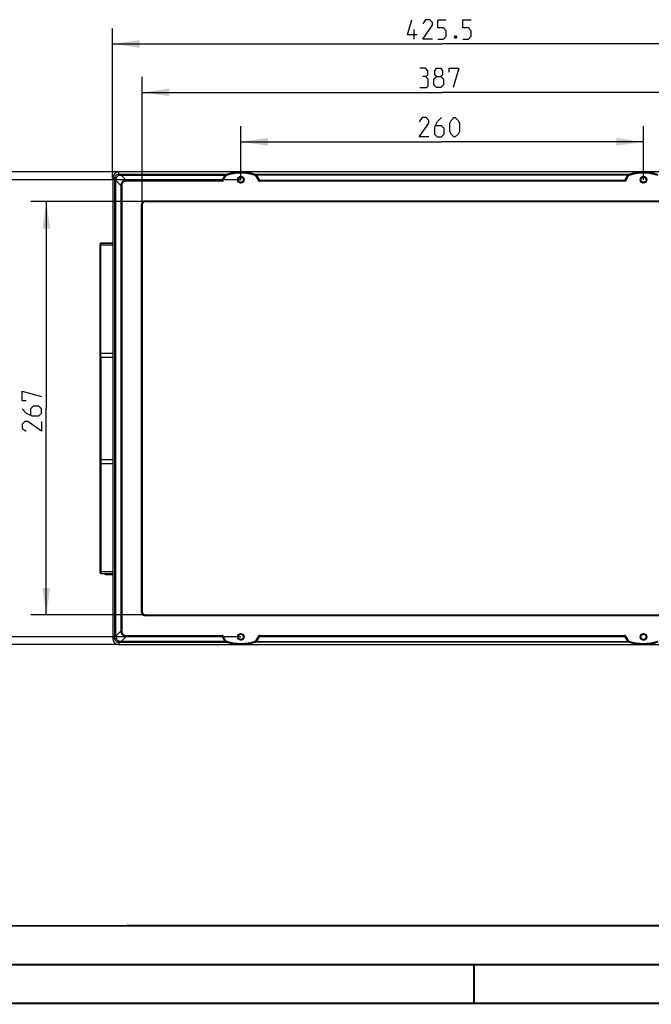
# Model space of a CAD drawing. Header units: millimetres. Extents: x 0 to 420, y 0 to 297.
# Tile 2 of 136: x 66 to 148, y 0 to 127. Entities that reach past the tile are written whole.
import ezdxf

# ---------------------------------------------------------------- set-up
doc = ezdxf.new("R2010")
doc.units = ezdxf.units.MM
doc.header["$LTSCALE"] = 23.1
doc.layers.get('0').update_dxf_attribs({"linetype": 'CONTINUOUS'})
doc.layers.add('DIM_PILOTEES', color=7, linetype='CONTINUOUS')
doc.styles.get("Standard").update_dxf_attribs({"font": 'txt', "width": 0.7})
doc.dimstyles.new('DIMSTYLE_1', dxfattribs={"dimtxt": 2.5, "dimasz": 3.5, "dimexe": 2, "dimexo": 0, "dimtad": 1, "dimlfac": 5, "dimdsep": 46, "dimtxsty": 'Standard', "dimblk": '_FILLED', "dimblk1": '_FILLED', "dimblk2": '_FILLED', "dimcen": 0.09, "dimazin": 2, "dimtp": 0.5, "dimtm": 0.5, "dimtfac": 1, "dimtofl": 0, "dimtmove": 0, "dimatfit": 3, "dimldrblk": '_FILLED', "dimfxl": 0, "dimtolj": 1, "dimarcsym": 0})
doc.dimstyles.new('DIMSTYLE_2', dxfattribs={"dimtxt": 2.5, "dimasz": 3.5, "dimexe": 2, "dimexo": 0, "dimtad": 1, "dimdec": 0, "dimlfac": 5, "dimdsep": 46, "dimtxsty": 'Standard', "dimblk": '_FILLED', "dimblk1": '_FILLED', "dimblk2": '_FILLED', "dimcen": 0.09, "dimazin": 2, "dimtp": 0.5, "dimtm": 0.5, "dimtfac": 1, "dimtdec": 0, "dimtofl": 0, "dimtmove": 0, "dimatfit": 3, "dimldrblk": '_FILLED', "dimfxl": 0, "dimtolj": 1, "dimarcsym": 0})
doc.dimstyles.new('DIMSTYLE_3', dxfattribs={"dimtxt": 2.5, "dimasz": 3.5, "dimexe": 2, "dimexo": 0, "dimtad": 1, "dimlfac": 5, "dimdsep": 46, "dimtxsty": 'Standard', "dimblk": '_FILLED', "dimblk1": '_FILLED', "dimblk2": '_FILLED', "dimcen": 0.09, "dimazin": 2, "dimtp": 0.8, "dimtm": 0.8, "dimtfac": 1, "dimtofl": 0, "dimtmove": 0, "dimatfit": 3, "dimldrblk": '_FILLED', "dimfxl": 0, "dimtolj": 1, "dimarcsym": 0})

# ---------------------------------------------------------------- blocks, each defined once
blk = doc.blocks.new('_FILLED')
at = {"color": 0, "linetype": 'ByBlock'}
blk.add_solid([(0, 0), (-1, 0.143), (-1, -0.143)], dxfattribs=at)
blk = doc.blocks.new('*D1')
at = {"layer": 'DIM_PILOTEES', "color": 2, "linetype": 'Continuous'}
for p, q in [((94.87, 106.3), (94.87, 113.19)), ((146.87, 106.3), (146.87, 113.19)), ((94.87, 111.19), (120.87, 111.19)), ((146.87, 111.19), (120.87, 111.19))]:
    blk.add_line(p, q, dxfattribs=at)
at = {"layer": 'DIM_PILOTEES', "color": 2, "linetype": 'Continuous', "xscale": 3.5, "yscale": 3.5, "zscale": 3.5, "rotation": 180}
blk.add_blockref('_FILLED', (94.87, 111.19), dxfattribs=at)
at = {"layer": 'DIM_PILOTEES', "color": 2, "linetype": 'Continuous', "xscale": 3.5, "yscale": 3.5, "zscale": 3.5}
blk.add_blockref('_FILLED', (146.87, 111.19), dxfattribs=at)
at = {"layer": 'DIM_PILOTEES', "color": 2, "linetype": 'Continuous', "insert": (120.87, 114.31), "char_height": 2.5, "width": 8.8393, "attachment_point": 2, "line_spacing_factor": 0.9}
blk.add_mtext('{\\ftxt;\\W0.0001;\\H0.0001;\\~}{\\ftxt;\\W2.3571428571;\\H2.5; }{\\ftxt;\\W0.0001;\\H0.0001;\\~}', dxfattribs=at)
blk = doc.blocks.new('*D2')
at = {"layer": 'DIM_PILOTEES', "color": 2, "linetype": 'Continuous'}
for p, q in [((82.15, 103.1), (82.15, 119.57)), ((159.6, 103.1), (159.6, 119.57)), ((82.15, 117.57), (120.87, 117.57)), ((159.6, 117.57), (120.87, 117.57))]:
    blk.add_line(p, q, dxfattribs=at)
at = {"layer": 'DIM_PILOTEES', "color": 2, "linetype": 'Continuous', "xscale": 3.5, "yscale": 3.5, "zscale": 3.5, "rotation": 180}
blk.add_blockref('_FILLED', (82.15, 117.57), dxfattribs=at)
at = {"layer": 'DIM_PILOTEES', "color": 2, "linetype": 'Continuous', "xscale": 3.5, "yscale": 3.5, "zscale": 3.5}
blk.add_blockref('_FILLED', (159.6, 117.57), dxfattribs=at)
at = {"layer": 'DIM_PILOTEES', "color": 2, "linetype": 'Continuous', "insert": (120.87, 120.7), "char_height": 2.5, "width": 8.5714, "attachment_point": 2, "line_spacing_factor": 0.9}
blk.add_mtext('{\\ftxt;\\W0.0001;\\H0.0001;\\~}{\\ftxt;\\W2.2857142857;\\H2.5; }{\\ftxt;\\W0.0001;\\H0.0001;\\~}', dxfattribs=at)
blk = doc.blocks.new('*D3')
at = {"layer": 'DIM_PILOTEES', "color": 2, "linetype": 'Continuous'}
for p, q in [((82.52, 103.47), (67.75, 103.47)), ((69.75, 103.47), (69.75, 76.8)), ((69.75, 50.12), (69.75, 76.8)), ((82.52, 50.12), (67.75, 50.12))]:
    blk.add_line(p, q, dxfattribs=at)
at = {"layer": 'DIM_PILOTEES', "color": 2, "linetype": 'Continuous', "xscale": 3.5, "yscale": 3.5, "zscale": 3.5}
for p, rotation in [((69.75, 103.47), 90), ((69.75, 50.12), 270)]:
    blk.add_blockref('_FILLED', p, dxfattribs=dict(at, rotation=rotation))
at = {"layer": 'DIM_PILOTEES', "color": 2, "linetype": 'Continuous', "insert": (66.63, 76.8), "char_height": 2.5, "width": 8.8393, "attachment_point": 2, "rotation": 90, "line_spacing_factor": 0.9}
blk.add_mtext('{\\ftxt;\\W0.0001;\\H0.0001;\\~}{\\ftxt;\\W2.3571428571;\\H2.5; }{\\ftxt;\\W0.0001;\\H0.0001;\\~}', dxfattribs=at)
blk = doc.blocks.new('*D4')
at = {"layer": 'DIM_PILOTEES', "color": 2, "linetype": 'Continuous'}
for p, q in [((78.32, 106.5), (78.32, 125.82)), ((163.42, 106.5), (163.42, 125.82)), ((78.32, 123.82), (120.87, 123.82)), ((163.42, 123.82), (120.87, 123.82))]:
    blk.add_line(p, q, dxfattribs=at)
at = {"layer": 'DIM_PILOTEES', "color": 2, "linetype": 'Continuous', "xscale": 3.5, "yscale": 3.5, "zscale": 3.5, "rotation": 180}
blk.add_blockref('_FILLED', (78.32, 123.82), dxfattribs=at)
at = {"layer": 'DIM_PILOTEES', "color": 2, "linetype": 'Continuous', "xscale": 3.5, "yscale": 3.5, "zscale": 3.5}
blk.add_blockref('_FILLED', (163.42, 123.82), dxfattribs=at)
at = {"layer": 'DIM_PILOTEES', "color": 2, "linetype": 'Continuous', "insert": (120.87, 126.95), "char_height": 2.5, "width": 13.3929, "attachment_point": 2, "line_spacing_factor": 0.9}
blk.add_mtext('{\\ftxt;\\W0.0001;\\H0.0001;\\~}{\\ftxt;\\W3.5714285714;\\H2.5; }{\\ftxt;\\W0.0001;\\H0.0001;\\~}', dxfattribs=at)
blk = doc.blocks.new('*D5')
at = {"layer": 'DIM_PILOTEES', "color": 2, "linetype": 'Continuous'}
for p, q in [((79.12, 107.3), (55.6, 107.3)), ((57.6, 107.3), (57.6, 76.8)), ((57.6, 46.3), (57.6, 76.8)), ((79.12, 46.3), (55.6, 46.3))]:
    blk.add_line(p, q, dxfattribs=at)
at = {"layer": 'DIM_PILOTEES', "color": 2, "linetype": 'Continuous', "xscale": 3.5, "yscale": 3.5, "zscale": 3.5}
for p, rotation in [((57.6, 107.3), 90.00000000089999), ((57.6, 46.3), 270.0000000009)]:
    blk.add_blockref('_FILLED', p, dxfattribs=dict(at, rotation=rotation))
at = {"layer": 'DIM_PILOTEES', "color": 2, "linetype": 'Continuous', "insert": (54.48, 76.8), "char_height": 2.5, "width": 8.3036, "attachment_point": 2, "rotation": 90, "line_spacing_factor": 0.9}
blk.add_mtext('{\\ftxt;\\W0.0001;\\H0.0001;\\~}{\\ftxt;\\W2.2142857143;\\H2.5; }{\\ftxt;\\W0.0001;\\H0.0001;\\~}', dxfattribs=at)
blk = doc.blocks.new('*D6')
at = {"layer": 'DIM_PILOTEES', "color": 2, "linetype": 'Continuous'}
for p, q in [((94.87, 106.3), (61.79, 106.3)), ((63.79, 106.3), (63.79, 76.8)), ((63.79, 47.3), (63.79, 76.8)), ((94.87, 47.3), (61.79, 47.3))]:
    blk.add_line(p, q, dxfattribs=at)
at = {"layer": 'DIM_PILOTEES', "color": 2, "linetype": 'Continuous', "xscale": 3.5, "yscale": 3.5, "zscale": 3.5}
for p, rotation in [((63.79, 106.3), 90), ((63.79, 47.3), 270)]:
    blk.add_blockref('_FILLED', p, dxfattribs=dict(at, rotation=rotation))
at = {"layer": 'DIM_PILOTEES', "color": 2, "linetype": 'Continuous', "insert": (60.67, 76.8), "char_height": 2.5, "width": 8.5714, "attachment_point": 2, "rotation": 90, "line_spacing_factor": 0.9}
blk.add_mtext('{\\ftxt;\\W0.0001;\\H0.0001;\\~}{\\ftxt;\\W2.2857142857;\\H2.5; }{\\ftxt;\\W0.0001;\\H0.0001;\\~}', dxfattribs=at)

msp = doc.modelspace()

# ---------------------------------------------------------------- linework, layer by layer
at = {"color": 7, "linetype": 'Continuous'}
for p, q in [((79.1238, 107.0137), (79.1238, 107.2956)), ((94.7997, 107.2956), (79.1238, 107.2956)), ((79.4298, 107.0056), (79.4298, 106.8719)), ((79.4298, 107.0056), (93.1271, 107.0056)), ((79.4298, 106.8719), (80.0527, 106.249)), ((79.4298, 106.8719), (92.8264, 106.8719)), ((92.4761, 106.249), (92.8123, 106.8495)), ((92.8642, 106.8589), (92.5882, 106.3658)), ((92.5882, 106.3658), (92.8693, 106.8527)), ((92.6748, 106.3159), (92.9559, 106.8027)), ((92.8693, 106.8527), (92.8642, 106.8589)), ((92.8693, 106.8527), (92.9559, 106.8027)), ((92.9799, 106.9426), (92.9731, 106.9508)), ((92.9799, 106.9426), (93.0112, 106.8477)), ((94.9481, 107.2956), (94.7997, 107.2956)), ((146.7996, 107.2956), (94.9481, 107.2956)), ((96.6507, 106.9952), (145.097, 106.9952)), ((96.7678, 106.9426), (96.7365, 106.8477)), ((96.7743, 106.9504), (96.7678, 106.9426)), ((96.8784, 106.8527), (96.7918, 106.8027)), ((96.7918, 106.8027), (97.0729, 106.3159)), ((96.8673, 106.9283), (144.8804, 106.9283)), ((96.8784, 106.8527), (96.8834, 106.8589)), ((96.8784, 106.8527), (97.1595, 106.3658)), ((96.8834, 106.8589), (97.1595, 106.3658)), ((96.9354, 106.8495), (97.2716, 106.249)), ((144.4761, 106.249), (144.8123, 106.8495)), ((144.8642, 106.8589), (144.5882, 106.3658)), ((144.5882, 106.3658), (144.8693, 106.8527)), ((144.6748, 106.3159), (144.9559, 106.8027)), ((144.8693, 106.8527), (144.8642, 106.8589)), ((144.8693, 106.8527), (144.9559, 106.8027)), ((144.9799, 106.9426), (144.9734, 106.9504)), ((144.9799, 106.9426), (145.0112, 106.8477)), ((146.8739, 107.2957), (146.7996, 107.2956)), ((146.8739, 107.2957), (146.8739, 107.2955)), ((146.9481, 107.2956), (146.8739, 107.2957)), ((162.6238, 107.2956), (146.9481, 107.2956)), ((78.3238, 106.4956), (78.3238, 47.0956)), ((78.6057, 106.4956), (78.3238, 106.4956)), ((78.6138, 47.4015), (78.6138, 106.1896)), ((78.6138, 106.1896), (78.7475, 106.1896)), ((78.7475, 47.4015), (78.7475, 106.1896)), ((78.7475, 106.1896), (79.3704, 105.5667)), ((79.3704, 105.5667), (79.3704, 48.0244)), ((79.5016, 105.5667), (79.3704, 105.5667)), ((79.5016, 105.5667), (79.5016, 48.0244)), ((80.0527, 106.1178), (80.0527, 106.249)), ((92.4761, 106.249), (80.0527, 106.249)), ((92.4761, 106.1178), (80.0527, 106.1178)), ((92.4761, 106.249), (92.4761, 106.1178)), ((92.5882, 106.3658), (92.6748, 106.3159)), ((97.1595, 106.3658), (97.0729, 106.3159)), ((97.2716, 106.249), (97.2716, 106.1178)), ((97.2716, 106.249), (144.4761, 106.249)), ((144.4761, 106.1178), (97.2716, 106.1178)), ((144.4761, 106.249), (144.4761, 106.1178)), ((144.5882, 106.3658), (144.6748, 106.3159)), ((82.0466, 50.4956), (82.0466, 103.0956)), ((82.0466, 103.0956), (82.1518, 103.0956)), ((82.1265, 50.4956), (82.1265, 103.0956)), ((82.1518, 103.0956), (82.1518, 50.4956)), ((82.5238, 103.5728), (82.5238, 103.4676)), ((82.5238, 103.5728), (159.2238, 103.5728)), ((82.5238, 103.4929), (159.2238, 103.4929)), ((159.2238, 103.4676), (82.5238, 103.4676)), ((76.7917, 98.1307), (76.7038, 98.0422)), ((76.7038, 98.0241), (76.8038, 98.1241)), ((76.7038, 55.5521), (76.7038, 98.0422)), ((76.7038, 97.8553), (76.8002, 97.8709)), ((76.8002, 83.9199), (76.8002, 97.8709)), ((76.8002, 97.8709), (78.3238, 97.8704)), ((76.8038, 98.1428), (78.3238, 98.1446)), ((76.8038, 98.1241), (76.8038, 98.1428)), ((76.8038, 98.1241), (78.3238, 98.1236)), ((76.7038, 83.9043), (76.8002, 83.9199)), ((76.8002, 83.9199), (78.3238, 83.9219)), ((76.8004, 83.4629), (76.8002, 83.9199)), ((76.7038, 83.287), (76.8038, 83.387)), ((76.8005, 83.3822), (76.8004, 83.4629)), ((76.8038, 83.387), (76.804, 77.5864)), ((76.8038, 83.387), (78.3238, 83.387)), ((76.804, 77.5864), (76.8038, 70.187)), ((76.7038, 70.287), (76.8038, 70.187)), ((76.8004, 70.1261), (76.8002, 69.6696)), ((76.8004, 70.1916), (76.8004, 70.1261)), ((76.8038, 70.187), (78.3238, 70.187)), ((76.8002, 69.6696), (76.7038, 69.6853)), ((76.8002, 69.6696), (76.8002, 55.7196)), ((76.8002, 69.6696), (78.3238, 69.6676)), ((76.8002, 55.7196), (76.7038, 55.7352)), ((76.8038, 55.4665), (76.7038, 55.5665)), ((76.7966, 55.4593), (76.7038, 55.5521)), ((76.7038, 55.5521), (76.7614, 55.4943)), ((76.7614, 55.4943), (76.7964, 55.4591)), ((76.8002, 55.7196), (78.3238, 55.72)), ((76.8038, 55.4521), (76.803, 55.4524)), ((76.8038, 55.4665), (78.3238, 55.467)), ((76.8038, 55.4665), (76.8038, 55.4521)), ((78.3238, 55.4505), (76.8038, 55.4521)), ((77.3135, 55.3947), (77.313, 55.4515)), ((77.4134, 55.2956), (77.3135, 55.3947)), ((78.3238, 55.3947), (77.3135, 55.3947)), ((78.3238, 55.2956), (77.4134, 55.2956)), ((77.4806, 55.4514), (77.4806, 55.3947)), ((77.4928, 55.2956), (77.4806, 55.3947)), ((82.0466, 50.4956), (82.1518, 50.4956)), ((82.5238, 50.0183), (82.5238, 50.1235)), ((82.5238, 50.1235), (159.2238, 50.1235)), ((159.2238, 50.0983), (82.5238, 50.0983)), ((159.2238, 50.0183), (82.5238, 50.0183)), ((78.6057, 47.0956), (78.3238, 47.0956)), ((78.6138, 47.4015), (78.7475, 47.4015)), ((78.7475, 47.4015), (79.3704, 48.0244)), ((79.5016, 48.0244), (79.3704, 48.0244)), ((79.4298, 46.7192), (80.0527, 47.3421)), ((80.0527, 47.4733), (80.0527, 47.3421)), ((80.0527, 47.4733), (92.4761, 47.4733)), ((92.4761, 47.3421), (80.0527, 47.3421)), ((92.4761, 47.3421), (92.4761, 47.4733)), ((92.8123, 46.7416), (92.4761, 47.3421)), ((92.5882, 47.2253), (92.6748, 47.2753)), ((92.8693, 46.7384), (92.5882, 47.2253)), ((92.8642, 46.7322), (92.5882, 47.2253)), ((92.9559, 46.7884), (92.6748, 47.2753)), ((97.0729, 47.2753), (96.7918, 46.7884)), ((97.1595, 47.2253), (96.8784, 46.7384)), ((96.8834, 46.7322), (97.1595, 47.2253)), ((97.2716, 47.3421), (96.9354, 46.7416)), ((97.1595, 47.2253), (97.0729, 47.2753)), ((97.2716, 47.4733), (144.4761, 47.4733)), ((97.2716, 47.3421), (97.2716, 47.4733)), ((97.2716, 47.3421), (144.4761, 47.3421)), ((144.4761, 47.3421), (144.4761, 47.4733)), ((144.8123, 46.7416), (144.4761, 47.3421)), ((144.5882, 47.2253), (144.6748, 47.2753)), ((144.8693, 46.7384), (144.5882, 47.2253)), ((144.8642, 46.7322), (144.5882, 47.2253)), ((144.9559, 46.7884), (144.6748, 47.2753)), ((79.1238, 46.5774), (79.1238, 46.2956)), ((79.1238, 46.2956), (94.7996, 46.2956)), ((79.4298, 46.5855), (79.4298, 46.7192)), ((92.8264, 46.7192), (79.4298, 46.7192)), ((93.1271, 46.5855), (79.4298, 46.5855)), ((92.8693, 46.7384), (92.8642, 46.7322)), ((92.8693, 46.7384), (92.9559, 46.7884)), ((92.9799, 46.6485), (92.9731, 46.6404)), ((92.9799, 46.6485), (93.0112, 46.7435)), ((94.7996, 46.2956), (94.8738, 46.2955)), ((94.8738, 46.2955), (94.8738, 46.2956)), ((94.8738, 46.2955), (94.9481, 46.2956)), ((94.9481, 46.2956), (146.7996, 46.2956)), ((145.097, 46.5959), (96.6507, 46.5959)), ((96.7678, 46.6485), (96.7365, 46.7435)), ((96.7678, 46.6485), (96.7743, 46.6407)), ((96.8784, 46.7384), (96.7918, 46.7884)), ((144.8804, 46.6628), (96.8673, 46.6628)), ((96.8784, 46.7384), (96.8834, 46.7322)), ((144.8693, 46.7384), (144.8642, 46.7322)), ((144.8693, 46.7384), (144.9559, 46.7884)), ((144.9734, 46.6407), (144.9799, 46.6485)), ((144.9799, 46.6485), (145.0112, 46.7435)), ((146.7996, 46.2956), (146.948, 46.2956)), ((146.948, 46.2961), (146.9384, 46.296)), ((146.948, 46.2956), (162.6238, 46.2956)), ((409.86, 10.0737), (25.007, 10.0134))]:
    msp.add_line(p, q, dxfattribs=at)
at = {"color": 7, "linetype": 'Continuous', "const_width": 0.25}
for points in [[(409.8307, 10.048), (25, 10)], [(20, 5), (415, 5)], [(125, 0), (125, 5)], [(420, 0), (0, 0)]]:
    msp.add_lwpolyline(points, dxfattribs=at)
at = {"color": 7, "linetype": 'Continuous'}
for centre, radius in [((94.8738, 106.2956), 0.43), ((94.8738, 106.2956), 0.33), ((146.8738, 106.2956), 0.43), ((146.8738, 106.2956), 0.33), ((94.8738, 47.2956), 0.43), ((94.8738, 47.2956), 0.33), ((146.8738, 47.2956), 0.43), ((146.8738, 47.2956), 0.33)]:
    msp.add_circle(centre, radius, dxfattribs=at)
for centre, radius, start, end in [((79.1238, 106.4956), 0.8, 90, 180), ((86.7615, 61.8198), 45.6448, 99.243241, 99.770897), ((93.0394, 106.7224), 0.2602, 144.935244, 150.759084), ((93.0393, 106.7618), 0.2002, 145.157035, 150.987813), ((93.0425, 106.7527), 0.2, 108.243162, 149.996647), ((94.8738, 101.1956), 6.0511, 71.760191, 108.239809), ((94.8738, 101.1956), 5.9511, 71.760191, 108.239809), ((94.875, 101.8937), 5.4024, 106.997187, 108.876683), ((94.8745, 101.9539), 5.3416, 91.156941, 108.900306), ((94.8743, 101.8964), 5.3997, 102.956948, 106.998643), ((94.8742, 101.8979), 5.3982, 95.02312, 102.959819), ((94.8743, 101.8915), 5.4046, 90.792097, 95.018363), ((94.8739, 101.9618), 5.3337, 90.562086, 91.152118), ((94.8738, 101.9584), 5.3371, 89.363003, 90.561568), ((94.8742, 101.9867), 5.3088, 89.201762, 89.362893), ((94.8736, 101.956), 5.3395, 70.757365, 89.200559), ((94.8736, 101.8975), 5.3986, 70.780537, 89.207828), ((96.7052, 106.7527), 0.2, 30.003353, 71.756838), ((96.7105, 106.7637), 0.1973, 52.266423, 71.128582), ((96.7102, 106.763), 0.198, 28.949315, 52.314466), ((96.7102, 106.7237), 0.258, 29.192737, 52.488556), ((145.0375, 106.7237), 0.258, 127.511179, 150.807527), ((145.0375, 106.763), 0.198, 127.68555, 151.050669), ((145.0425, 106.7527), 0.2, 108.243162, 149.996647), ((145.0372, 106.7637), 0.1973, 108.871009, 127.733986), ((146.8738, 101.1956), 6.0511, 71.760191, 108.239809), ((146.8738, 101.1956), 5.9511, 71.760191, 108.239809), ((146.8741, 101.8976), 5.3984, 90.789588, 109.219643), ((146.8741, 101.956), 5.3395, 91.181832, 109.242532), ((146.8739, 101.9534), 5.3421, 90.584908, 91.179089), ((146.8739, 101.9629), 5.3326, 89.999414, 90.58615), ((146.8739, 101.9759), 5.3196, 89.414031, 89.999018), ((146.8738, 101.9547), 5.3408, 88.822031, 89.415252), ((146.8736, 101.8976), 5.3984, 70.780391, 89.210263), ((146.8736, 101.956), 5.3395, 70.757459, 88.819781), ((124.0114, 98.8224), 45.8596, 170.230338, 170.755524), ((82.5238, 103.0956), 0.4773, 90, 180), ((82.5238, 103.0956), 0.3973, 90, 180), ((82.5238, 103.0956), 0.3721, 90, 180), ((82.5238, 50.4956), 0.4773, 180, 270), ((82.5238, 50.4956), 0.3973, 180, 270), ((82.5238, 50.4956), 0.3721, 180, 270), ((79.1238, 47.0956), 0.8, 180, 270), ((123.7996, 54.7333), 45.6448, 189.243241, 189.770897), ((86.797, 91.9831), 45.8596, 260.230338, 260.755524), ((93.0394, 46.8687), 0.2602, 209.240907, 215.064765), ((93.0393, 46.8293), 0.2002, 209.012191, 214.84296), ((93.0425, 46.8385), 0.2, 210.003353, 251.756838), ((94.8738, 52.3956), 6.0511, 251.760191, 288.239809), ((94.8738, 52.3956), 5.9511, 251.760191, 288.239809), ((94.874, 51.6933), 5.3983, 251.118507, 269.210538), ((94.8741, 51.635), 5.3394, 251.096012, 268.838855), ((94.8739, 51.6363), 5.3407, 268.84112, 269.424822), ((94.8738, 51.6194), 5.3238, 269.423653, 269.999266), ((94.8738, 51.6254), 5.3298, 269.999669, 270.586357), ((94.8738, 51.6373), 5.3416, 270.585117, 271.179117), ((94.8736, 51.6935), 5.3984, 270.789587, 289.219643), ((94.8736, 51.6352), 5.3395, 271.181783, 289.242532), ((96.7052, 46.8385), 0.2, 288.243162, 329.996647), ((96.7105, 46.8274), 0.1973, 288.871009, 307.733986), ((96.7102, 46.8281), 0.198, 307.68555, 331.050669), ((96.7102, 46.8674), 0.258, 307.511179, 330.807527), ((145.0375, 46.8674), 0.258, 209.192738, 232.488556), ((145.0375, 46.8281), 0.198, 208.949315, 232.314467), ((145.0425, 46.8385), 0.2, 210.003353, 251.756838), ((145.0372, 46.8274), 0.1973, 232.266423, 251.128582), ((146.8738, 52.3956), 6.0511, 251.760191, 288.239809), ((146.8738, 52.3956), 5.9511, 251.760191, 288.239809), ((146.8741, 51.6936), 5.3986, 250.780536, 269.207847), ((146.8741, 51.6351), 5.3395, 250.757413, 268.871128), ((146.8739, 51.6299), 5.3342, 268.87227, 269.485782), ((146.8738, 51.6327), 5.3371, 269.486452, 270.69268), ((146.8732, 51.6373), 5.3417, 270.802043, 289.23874), ((146.8734, 51.6948), 5.3997, 270.792772, 287.388825)]:
    msp.add_arc(centre, radius, start, end, dxfattribs=at)
at = {"color": 2, "linetype": 'Continuous'}
for centre in [(94.8738, 106.2956), (146.8738, 106.2956), (94.8738, 47.2956), (146.8738, 47.2956)]:
    msp.add_arc(centre, 0.4, 255, 195, dxfattribs=at)
at = {"color": 7, "linetype": 'Continuous'}
for points, knots in [([(78.6057, 106.4956), (78.6049, 106.5631), (78.6309, 106.7001), (78.7462, 106.8732), (78.9193, 106.9885), (79.0563, 107.0145), (79.1238, 107.0137)], [0, 0, 0, 0, 0.24978791, 0.49999492, 0.75020067, 1, 1, 1, 1]), ([(78.8169, 106.6042), (78.8252, 106.6521), (78.8794, 106.7401), (78.9673, 106.7942), (79.0152, 106.8025)], [0, 0, 0, 0, 0.49999602, 1, 1, 1, 1]), ([(79.1238, 107.0137), (79.1116, 107.0089), (79.087, 106.9876), (79.0448, 106.918), (79.0258, 106.8514), (79.0152, 106.8025)], [0, 0, 0, 0, 0.16203627, 0.38349793, 1, 1, 1, 1]), ([(79.1238, 107.0137), (79.1487, 107.0125), (79.2506, 107.008), (79.3527, 107.0056), (79.4298, 107.0056)], [0, 0, 0, 0, 0.24381737, 1, 1, 1, 1]), ([(92.8123, 106.8495), (92.8224, 106.8463), (92.8412, 106.8429), (92.8601, 106.8521), (92.8642, 106.8589)], [0, 0, 0, 0, 0.57339789, 1, 1, 1, 1]), ([(92.9543, 106.9558), (92.9414, 106.952), (92.8932, 106.9339), (92.8502, 106.9015), (92.8264, 106.8719)], [0, 0, 0, 0, 0.26167856, 1, 1, 1, 1]), ([(92.8264, 106.8719), (92.8313, 106.87), (92.8467, 106.8649), (92.868, 106.867), (92.875, 106.8762)], [0, 0, 0, 0, 0.31390804, 1, 1, 1, 1]), ([(92.9731, 106.9508), (92.9627, 106.9472), (92.9247, 106.9304), (92.8924, 106.9012), (92.875, 106.8762)], [0, 0, 0, 0, 0.26442947, 1, 1, 1, 1]), ([(93.1271, 107.0056), (93.1161, 107.0023), (93.0584, 106.986), (93.0007, 106.9696), (92.9543, 106.9558)], [0, 0, 0, 0, 0.19199881, 1, 1, 1, 1]), ([(92.9543, 106.9558), (92.9559, 106.9546), (92.9614, 106.9511), (92.9686, 106.9494), (92.9731, 106.9508)], [0, 0, 0, 0, 0.29496751, 1, 1, 1, 1]), ([(93.1442, 107.0075), (93.1337, 107.0039), (93.0766, 106.9854), (93.0195, 106.9666), (92.9731, 106.9508)], [0, 0, 0, 0, 0.18419672, 1, 1, 1, 1]), ([(93.1442, 107.0075), (93.1558, 107.0116), (93.2061, 107.0297), (93.2565, 107.0476), (93.2957, 107.0602)], [0, 0, 0, 0, 0.23020302, 1, 1, 1, 1]), ([(96.6333, 106.9972), (96.6419, 106.9942), (96.689, 106.9789), (96.736, 106.9634), (96.7743, 106.9504)], [0, 0, 0, 0, 0.18379522, 1, 1, 1, 1]), ([(96.6507, 106.9952), (96.6602, 106.9927), (96.7077, 106.9808), (96.7552, 106.9687), (96.7931, 106.9589)], [0, 0, 0, 0, 0.19973218, 1, 1, 1, 1]), ([(96.7743, 106.9504), (96.7756, 106.95), (96.7829, 106.9497), (96.7891, 106.9548), (96.7931, 106.9589)], [0, 0, 0, 0, 0.19855013, 1, 1, 1, 1]), ([(96.8312, 106.9198), (96.8332, 106.9184), (96.846, 106.9143), (96.8589, 106.9221), (96.8673, 106.9283)], [0, 0, 0, 0, 0.18881848, 1, 1, 1, 1]), ([(96.8834, 106.8589), (96.8876, 106.8521), (96.9065, 106.8429), (96.9253, 106.8463), (96.9354, 106.8495)], [0, 0, 0, 0, 0.42660211, 1, 1, 1, 1]), ([(144.8123, 106.8495), (144.8224, 106.8463), (144.8412, 106.8429), (144.8601, 106.8521), (144.8642, 106.8589)], [0, 0, 0, 0, 0.57339789, 1, 1, 1, 1]), ([(144.8804, 106.9283), (144.8838, 106.9259), (144.8939, 106.9191), (144.9095, 106.9149), (144.9165, 106.9198)], [0, 0, 0, 0, 0.32892448, 1, 1, 1, 1]), ([(145.097, 106.9952), (145.0875, 106.9927), (145.04, 106.9808), (144.9925, 106.9687), (144.9546, 106.9589)], [0, 0, 0, 0, 0.19973272, 1, 1, 1, 1]), ([(144.9546, 106.9589), (144.9562, 106.9573), (144.9612, 106.9526), (144.9688, 106.9491), (144.9734, 106.9504)], [0, 0, 0, 0, 0.32048532, 1, 1, 1, 1]), ([(145.1144, 106.9972), (145.1058, 106.9942), (145.0587, 106.9789), (145.0117, 106.9634), (144.9734, 106.9504)], [0, 0, 0, 0, 0.18379551, 1, 1, 1, 1]), ([(78.6057, 106.4956), (78.6106, 106.5078), (78.6318, 106.5324), (78.7014, 106.5746), (78.768, 106.5936), (78.8169, 106.6042)], [0, 0, 0, 0, 0.16203539, 0.38349683, 1, 1, 1, 1]), ([(78.6138, 106.1896), (78.6138, 106.2156), (78.613, 106.3177), (78.6094, 106.4197), (78.6057, 106.4956)], [0, 0, 0, 0, 0.25509, 1, 1, 1, 1]), ([(80.0527, 106.249), (79.9648, 106.2424), (79.789, 106.2061), (79.56, 106.0595), (79.4133, 105.8305), (79.377, 105.6547), (79.3704, 105.5667)], [0, 0, 0, 0, 0.25016103, 0.49997382, 0.74980603, 1, 1, 1, 1]), ([(80.0527, 106.1178), (79.9794, 106.1178), (79.8314, 106.0998), (79.6339, 105.9855), (79.5196, 105.7881), (79.5016, 105.64), (79.5016, 105.5667)], [0, 0, 0, 0, 0.25054729, 0.49996912, 0.74941655, 1, 1, 1, 1]), ([(92.5882, 106.3658), (92.5814, 106.3539), (92.5526, 106.3079), (92.5109, 106.2699), (92.4761, 106.249)], [0, 0, 0, 0, 0.25241699, 1, 1, 1, 1]), ([(92.4761, 106.1178), (92.5007, 106.1178), (92.5507, 106.1322), (92.6071, 106.1828), (92.6462, 106.247), (92.6624, 106.2943), (92.6748, 106.3159)], [0, 0, 0, 0, 0.24865484, 0.49861496, 0.7491137, 1, 1, 1, 1]), ([(97.0729, 106.3159), (97.0853, 106.2943), (97.1015, 106.247), (97.1406, 106.1828), (97.197, 106.1322), (97.247, 106.1178), (97.2716, 106.1178)], [0, 0, 0, 0, 0.25088373, 0.5013696, 0.75133627, 1, 1, 1, 1]), ([(97.2716, 106.249), (97.2602, 106.2558), (97.2328, 106.2758), (97.1928, 106.3133), (97.1697, 106.3479), (97.1595, 106.3658)], [0, 0, 0, 0, 0.2430733, 0.62096752, 1, 1, 1, 1]), ([(144.5882, 106.3658), (144.5814, 106.3539), (144.5526, 106.3079), (144.5109, 106.2699), (144.4761, 106.249)], [0, 0, 0, 0, 0.25241699, 1, 1, 1, 1]), ([(144.4761, 106.1178), (144.5007, 106.1178), (144.5507, 106.1322), (144.6071, 106.1828), (144.6462, 106.247), (144.6624, 106.2943), (144.6748, 106.3159)], [0, 0, 0, 0, 0.24865484, 0.49861496, 0.7491137, 1, 1, 1, 1]), ([(76.8002, 97.8709), (76.8003, 97.904), (76.8006, 97.964), (76.8009, 98.0347), (76.8022, 98.0792), (76.8017, 98.1025), (76.8042, 98.1151), (76.8025, 98.1231), (76.8038, 98.1241)], [0, 0, 0, 0, 0.3916144, 0.71259916, 0.83366221, 0.92359354, 0.97960738, 1, 1, 1, 1]), ([(76.8002, 55.7196), (76.8003, 55.6865), (76.8006, 55.6265), (76.8008, 55.5558), (76.8022, 55.5114), (76.8016, 55.488), (76.8043, 55.4755), (76.8024, 55.4675), (76.8038, 55.4665)], [0, 0, 0, 0, 0.39174658, 0.71287705, 0.83399858, 0.92390137, 0.97975994, 1, 1, 1, 1]), ([(79.1238, 46.5774), (79.0563, 46.5767), (78.9194, 46.6026), (78.7462, 46.7179), (78.6309, 46.8911), (78.6049, 47.028), (78.6057, 47.0956)], [0, 0, 0, 0, 0.24978791, 0.49999492, 0.75020067, 1, 1, 1, 1]), ([(78.6057, 47.0956), (78.6069, 47.1204), (78.6114, 47.2223), (78.6138, 47.3244), (78.6138, 47.4015)], [0, 0, 0, 0, 0.24381737, 1, 1, 1, 1]), ([(78.6057, 47.0956), (78.6106, 47.0833), (78.6318, 47.0588), (78.7014, 47.0166), (78.768, 46.9975), (78.8169, 46.9869)], [0, 0, 0, 0, 0.16203627, 0.38349793, 1, 1, 1, 1]), ([(79.3704, 48.0244), (79.377, 47.9365), (79.4133, 47.7607), (79.5599, 47.5317), (79.7889, 47.385), (79.9647, 47.3487), (80.0527, 47.3421)], [0, 0, 0, 0, 0.25016103, 0.49997382, 0.74980603, 1, 1, 1, 1]), ([(79.5016, 48.0244), (79.5016, 47.9511), (79.5196, 47.8031), (79.6339, 47.6056), (79.8314, 47.4913), (79.9794, 47.4733), (80.0527, 47.4733)], [0, 0, 0, 0, 0.25054729, 0.49996912, 0.74941655, 1, 1, 1, 1]), ([(92.6748, 47.2753), (92.6624, 47.2968), (92.6462, 47.3441), (92.6071, 47.4084), (92.5507, 47.4589), (92.5007, 47.4733), (92.4761, 47.4733)], [0, 0, 0, 0, 0.25088373, 0.5013696, 0.75133627, 1, 1, 1, 1]), ([(92.4761, 47.3421), (92.4875, 47.3353), (92.5149, 47.3153), (92.5549, 47.2778), (92.578, 47.2432), (92.5882, 47.2253)], [0, 0, 0, 0, 0.2430733, 0.62096752, 1, 1, 1, 1]), ([(97.2716, 47.4733), (97.247, 47.4733), (97.197, 47.4589), (97.1406, 47.4084), (97.1015, 47.3441), (97.0853, 47.2968), (97.0729, 47.2753)], [0, 0, 0, 0, 0.24865484, 0.49861496, 0.7491137, 1, 1, 1, 1]), ([(97.1595, 47.2253), (97.1662, 47.2372), (97.1951, 47.2833), (97.2368, 47.3212), (97.2716, 47.3421)], [0, 0, 0, 0, 0.25241699, 1, 1, 1, 1]), ([(144.6748, 47.2753), (144.6624, 47.2968), (144.6462, 47.3441), (144.6071, 47.4084), (144.5507, 47.4589), (144.5007, 47.4733), (144.4761, 47.4733)], [0, 0, 0, 0, 0.25088373, 0.5013696, 0.75133627, 1, 1, 1, 1]), ([(144.4761, 47.3421), (144.4875, 47.3353), (144.5149, 47.3153), (144.5549, 47.2778), (144.578, 47.2432), (144.5882, 47.2253)], [0, 0, 0, 0, 0.2430733, 0.62096752, 1, 1, 1, 1]), ([(79.0152, 46.7886), (78.9673, 46.7969), (78.8794, 46.8511), (78.8252, 46.939), (78.8169, 46.9869)], [0, 0, 0, 0, 0.49999602, 1, 1, 1, 1]), ([(79.1238, 46.5774), (79.1116, 46.5823), (79.087, 46.6035), (79.0448, 46.6731), (79.0258, 46.7397), (79.0152, 46.7886)], [0, 0, 0, 0, 0.16203539, 0.38349683, 1, 1, 1, 1]), ([(79.4298, 46.5855), (79.4038, 46.5855), (79.3017, 46.5847), (79.1998, 46.5812), (79.1238, 46.5774)], [0, 0, 0, 0, 0.25509, 1, 1, 1, 1]), ([(92.8642, 46.7322), (92.8601, 46.739), (92.8412, 46.7483), (92.8224, 46.7448), (92.8123, 46.7416)], [0, 0, 0, 0, 0.42660211, 1, 1, 1, 1]), ([(92.875, 46.7149), (92.8729, 46.7177), (92.8587, 46.7284), (92.8389, 46.7242), (92.8264, 46.7192)], [0, 0, 0, 0, 0.20287694, 1, 1, 1, 1]), ([(92.9543, 46.6353), (92.9414, 46.6392), (92.8932, 46.6572), (92.8502, 46.6897), (92.8264, 46.7192)], [0, 0, 0, 0, 0.26171016, 1, 1, 1, 1]), ([(92.9731, 46.6404), (92.9627, 46.6439), (92.9247, 46.6607), (92.8924, 46.6899), (92.875, 46.7149)], [0, 0, 0, 0, 0.2644733, 1, 1, 1, 1]), ([(92.9731, 46.6404), (92.9717, 46.6408), (92.965, 46.6417), (92.9585, 46.6384), (92.9543, 46.6353)], [0, 0, 0, 0, 0.21972942, 1, 1, 1, 1]), ([(93.1271, 46.5855), (93.1161, 46.5888), (93.0584, 46.6051), (93.0007, 46.6216), (92.9543, 46.6353)], [0, 0, 0, 0, 0.19195837, 1, 1, 1, 1]), ([(93.1442, 46.5836), (93.1337, 46.5872), (93.0766, 46.6058), (93.0195, 46.6245), (92.9731, 46.6404)], [0, 0, 0, 0, 0.18416255, 1, 1, 1, 1]), ([(96.6333, 46.5939), (96.6419, 46.5969), (96.689, 46.6123), (96.736, 46.6277), (96.7743, 46.6407)], [0, 0, 0, 0, 0.18379551, 1, 1, 1, 1]), ([(96.6507, 46.5959), (96.6602, 46.5985), (96.7077, 46.6103), (96.7552, 46.6224), (96.7931, 46.6323)], [0, 0, 0, 0, 0.19973272, 1, 1, 1, 1]), ([(96.7931, 46.6323), (96.7915, 46.6339), (96.7865, 46.6385), (96.7789, 46.642), (96.7743, 46.6407)], [0, 0, 0, 0, 0.32048532, 1, 1, 1, 1]), ([(96.8673, 46.6628), (96.8639, 46.6653), (96.8538, 46.672), (96.8382, 46.6762), (96.8312, 46.6714)], [0, 0, 0, 0, 0.32892448, 1, 1, 1, 1]), ([(96.9354, 46.7416), (96.9253, 46.7448), (96.9065, 46.7483), (96.8876, 46.739), (96.8834, 46.7322)], [0, 0, 0, 0, 0.57339789, 1, 1, 1, 1]), ([(144.8642, 46.7322), (144.8601, 46.739), (144.8412, 46.7483), (144.8224, 46.7448), (144.8123, 46.7416)], [0, 0, 0, 0, 0.42660211, 1, 1, 1, 1]), ([(144.9165, 46.6714), (144.9145, 46.6728), (144.9016, 46.6768), (144.8888, 46.669), (144.8804, 46.6628)], [0, 0, 0, 0, 0.18881848, 1, 1, 1, 1]), ([(144.9734, 46.6407), (144.972, 46.6411), (144.9647, 46.6414), (144.9586, 46.6363), (144.9546, 46.6323)], [0, 0, 0, 0, 0.19855013, 1, 1, 1, 1]), ([(145.097, 46.5959), (145.0875, 46.5985), (145.04, 46.6103), (144.9925, 46.6224), (144.9546, 46.6323)], [0, 0, 0, 0, 0.19973218, 1, 1, 1, 1]), ([(145.1144, 46.5939), (145.1058, 46.5969), (145.0587, 46.6123), (145.0117, 46.6277), (144.9734, 46.6407)], [0, 0, 0, 0, 0.18379522, 1, 1, 1, 1])]:
    msp.add_open_spline(points, degree=3, knots=knots, dxfattribs=at)
for points in [[(92.9559, 106.8027), (92.9678, 106.8233), (92.9886, 106.8402), (93.0112, 106.8477)], [(93.1271, 107.0056), (93.1328, 107.0053), (93.1387, 107.0059), (93.1442, 107.0075)], [(96.6333, 106.9972), (96.6389, 106.9955), (96.6449, 106.9949), (96.6507, 106.9952)], [(96.7365, 106.8477), (96.7591, 106.8402), (96.7799, 106.8233), (96.7918, 106.8027)], [(96.7931, 106.9589), (96.819, 106.9521), (96.8442, 106.9419), (96.8673, 106.9283)], [(144.9546, 106.9589), (144.9287, 106.9521), (144.9034, 106.9419), (144.8804, 106.9283)], [(144.9559, 106.8027), (144.9678, 106.8233), (144.9886, 106.8402), (145.0112, 106.8477)], [(145.097, 106.9952), (145.1028, 106.9949), (145.1088, 106.9955), (145.1144, 106.9972)], [(93.0112, 46.7435), (92.9886, 46.7509), (92.9678, 46.7679), (92.9559, 46.7884)], [(93.1442, 46.5836), (93.1387, 46.5852), (93.1328, 46.5859), (93.1271, 46.5855)], [(96.6507, 46.5959), (96.6449, 46.5963), (96.6389, 46.5956), (96.6333, 46.5939)], [(96.7918, 46.7884), (96.7799, 46.7679), (96.7591, 46.7509), (96.7365, 46.7435)], [(96.7931, 46.6323), (96.819, 46.639), (96.8443, 46.6492), (96.8673, 46.6628)], [(144.9546, 46.6323), (144.9287, 46.639), (144.9034, 46.6492), (144.8804, 46.6628)], [(145.0112, 46.7435), (144.9886, 46.7509), (144.9678, 46.7679), (144.9559, 46.7884)], [(145.1144, 46.5939), (145.1088, 46.5956), (145.1028, 46.5963), (145.097, 46.5959)]]:
    msp.add_open_spline(points, degree=3, dxfattribs=at)
at = {"layer": 'DIM_PILOTEES', "color": 2, "linetype": 'Continuous'}
msp.add_line((117.2429, 124.4483), (117.2429, 125.6983), dxfattribs=at)
for points in [[(117.6596, 124.984), (116.4096, 124.984), (116.9453, 126.9483)], [(119.6239, 124.4483), (118.3738, 124.4483), (119.6239, 126.234), (119.6239, 126.5912), (119.2667, 126.9483), (118.731, 126.9483), (118.3738, 126.4126)], [(120.3381, 124.4483), (121.0524, 124.4483), (121.4096, 124.8055), (121.4096, 125.5198), (121.0524, 125.8769), (120.3381, 125.8769), (120.3381, 126.9483), (121.4096, 126.9483)], [(123.5524, 124.4483), (124.2667, 124.4483), (124.6238, 124.8055), (124.6238, 125.5198), (124.2667, 125.8769), (123.5524, 125.8769), (123.5524, 126.9483), (124.6238, 126.9483)], [(122.6596, 124.865), (122.7191, 124.7459), (122.7191, 124.6864), (122.6596, 124.5674), (122.5405, 124.5674), (122.481, 124.6864), (122.481, 124.7459), (122.5405, 124.865), (122.6596, 124.865)], [(118.731, 119.6277), (119.0286, 119.8062), (119.0286, 120.3419), (118.731, 120.6991), (118.0167, 120.6991)], [(118.0167, 118.1991), (118.9096, 118.1991), (119.0881, 118.3777), (119.0881, 119.2705), (118.731, 119.6277), (118.3738, 119.6277)], [(120.1596, 119.6277), (119.9215, 119.8062), (119.9215, 120.3419), (120.1596, 120.6991), (120.6953, 120.6991), (120.9334, 120.3419), (120.9334, 119.8062), (120.6953, 119.6277), (121.0524, 119.2705), (121.0524, 118.5562), (120.6953, 118.1991), (120.1596, 118.1991), (119.8024, 118.5562)], [(119.8024, 118.5562), (119.8024, 119.2705), (120.1596, 119.6277), (120.6953, 119.6277)], [(121.7667, 120.1634), (121.7667, 120.6991), (123.0167, 120.6991), (122.3024, 118.1991)], [(119.1774, 111.814), (117.9274, 111.814), (119.1774, 113.5998), (119.1774, 113.9569), (118.8203, 114.314), (118.2846, 114.314), (117.9274, 113.7783)], [(120.7846, 114.314), (120.2488, 113.7783), (119.8917, 113.064), (119.8917, 112.1712), (120.2488, 111.814), (120.7846, 111.814), (121.1417, 112.1712), (121.1417, 112.8855), (120.7846, 113.2426), (120.0107, 113.2426)], [(121.856, 112.5283), (121.856, 113.5998), (122.0346, 113.9569), (122.3917, 114.314), (122.5703, 114.314), (122.9274, 113.9569), (123.106, 113.5998), (123.106, 112.5283), (122.9274, 112.1712), (122.5703, 111.814), (122.3917, 111.814), (122.0346, 112.1712), (121.856, 112.5283)], [(67.1653, 77.7777), (66.6296, 77.7777), (66.6296, 79.0277), (69.1296, 78.3134)], [(66.6296, 76.7063), (67.1653, 76.1706), (67.8796, 75.8134), (68.7724, 75.8134), (69.1296, 76.1706), (69.1296, 76.7063), (68.7724, 77.0634), (68.0582, 77.0634), (67.701, 76.7063), (67.701, 75.9325)], [(69.1296, 75.0991), (69.1296, 73.8491), (67.3439, 75.0991), (66.9867, 75.0991), (66.6296, 74.742), (66.6296, 74.2063), (67.1653, 73.8491)]]:
    msp.add_lwpolyline(points, dxfattribs=at)

# ---------------------------------------------------------------- dimensions: what is measured, and where the dimension line sits
for base, p1, p2, text, dimstyle, picture, middle in [((163.4238, 123.8233), (78.3238, 106.4956), (163.4238, 106.4956), '{\\ftxt;\\W0.0001;\\H0.0001;\\~}{\\ftxt;\\W3.5714285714;\\H2.5; }{\\ftxt;\\W0.0001;\\H0.0001;\\~}', 'DIMSTYLE_3', '*D4', (120.5167, 123.8233)), ((146.8738, 111.189), (94.8738, 106.2956), (146.8738, 106.2956), '{\\ftxt;\\W0.0001;\\H0.0001;\\~}{\\ftxt;\\W2.3571428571;\\H2.5; }{\\ftxt;\\W0.0001;\\H0.0001;\\~}', 'DIMSTYLE_1', '*D1', (120.5167, 111.189))]:
    dim = msp.add_linear_dim(base=base, p1=p1, p2=p2, text=text, dimstyle=dimstyle, dxfattribs=at)
    dim.commit()
    dim.dimension.update_dxf_attribs({"geometry": picture, "text_midpoint": middle, "dimtype": 160})
for base, p1, p2, angle, text, dimstyle, picture, middle in [((82.1518, 117.5741), (159.5959, 103.0956), (82.1518, 103.0956), 180, '{\\ftxt;\\W0.0001;\\H0.0001;\\~}{\\ftxt;\\W2.2857142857;\\H2.5; }{\\ftxt;\\W0.0001;\\H0.0001;\\~}', 'DIMSTYLE_2', '*D2', (120.5167, 117.5741)), ((57.605, 46.2956), (79.1238, 107.2956), (79.1238, 46.2956), 270, '{\\ftxt;\\W0.0001;\\H0.0001;\\~}{\\ftxt;\\W2.2142857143;\\H2.5; }{\\ftxt;\\W0.0001;\\H0.0001;\\~}', 'DIMSTYLE_1', '*D5', (57.605, 76.4384)), ((63.7944, 47.2956), (94.8738, 106.2956), (94.8738, 47.2956), 270, '{\\ftxt;\\W0.0001;\\H0.0001;\\~}{\\ftxt;\\W2.2857142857;\\H2.5; }{\\ftxt;\\W0.0001;\\H0.0001;\\~}', 'DIMSTYLE_1', '*D6', (63.7944, 76.4384)), ((69.7546, 50.1235), (82.5238, 103.4676), (82.5238, 50.1235), 270, '{\\ftxt;\\W0.0001;\\H0.0001;\\~}{\\ftxt;\\W2.3571428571;\\H2.5; }{\\ftxt;\\W0.0001;\\H0.0001;\\~}', 'DIMSTYLE_2', '*D3', (69.7546, 76.4384))]:
    dim = msp.add_linear_dim(base=base, p1=p1, p2=p2, angle=angle, text=text, dimstyle=dimstyle, dxfattribs=at)
    dim.commit()
    dim.dimension.update_dxf_attribs({"geometry": picture, "text_midpoint": middle, "dimtype": 160})

doc.saveas('drawing.dxf')
